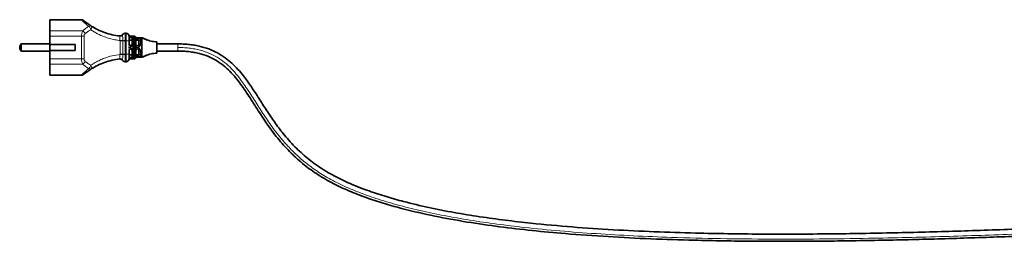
# Model space of a CAD drawing. Header units: millimetres. Extents: x 534 to 2723, y 468 to 4120.
# Tile 5 of 7: x 1292 to 1949, y 2438 to 2586. Entities that reach past the tile are written whole.
import ezdxf

# ---------------------------------------------------------------- set-up
doc = ezdxf.new("R2010")
doc.units = ezdxf.units.MM
doc.header["$LTSCALE"] = 15

msp = doc.modelspace()

# ---------------------------------------------------------------- linework, layer by layer
at = {"color": 7, "linetype": 'Continuous', "lineweight": 35}
for p, q in [((1329.37, 2586.26), (1312.62, 2586.26)), ((1333.42, 2586.37), (1329.37, 2586.37)), ((1329.37, 2586.37), (1329.37, 2586.26)), ((1312.37, 2569.62), (1312.37, 2575.37)), ((1363.37, 2577.37), (1362.73, 2577.37)), ((1368.37, 2575.37), (1366.2, 2575.37)), ((1368.37, 2575.37), (1368.87, 2575.37)), ((1312.37, 2570.27), (1293.37, 2570.27)), ((1293.37, 2570.27), (1293.37, 2565.47)), ((1312.37, 2566.12), (1312.37, 2569.62)), ((1329.37, 2569.87), (1312.62, 2569.87)), ((1329.37, 2565.87), (1329.37, 2569.87)), ((1365.37, 2569.6), (1365.37, 2572.36)), ((1367.37, 2569.87), (1367.37, 2572.36)), ((1369.87, 2571.6), (1369.87, 2572.36)), ((1369.87, 2568.14), (1369.87, 2571.6)), ((1371.86, 2573.46), (1371.87, 2573.41)), ((1371.87, 2573.38), (1371.87, 2573.37)), ((1371.87, 2570.26), (1371.87, 2572.36)), ((1372.87, 2574.37), (1373.87, 2574.37)), ((1373.87, 2572.36), (1373.87, 2563.37)), ((1397.87, 2570.27), (1383.87, 2570.27)), ((1293.37, 2565.47), (1312.37, 2565.47)), ((1312.37, 2560.37), (1312.37, 2566.12)), ((1312.62, 2565.87), (1329.37, 2565.87)), ((1365.37, 2563.37), (1365.37, 2566.13)), ((1367.37, 2563.37), (1367.37, 2565.87)), ((1369.87, 2567.6), (1369.87, 2568.13)), ((1369.87, 2564.14), (1369.87, 2567.6)), ((1369.87, 2563.37), (1369.87, 2564.13)), ((1371.87, 2563.37), (1371.87, 2565.47)), ((1383.87, 2565.47), (1397.87, 2565.47)), ((1362.73, 2558.37), (1363.37, 2558.37)), ((1365.39, 2559.96), (1365.42, 2559.99)), ((1366.2, 2560.37), (1368.37, 2560.37)), ((1368.87, 2560.37), (1368.37, 2560.37)), ((1373.87, 2561.37), (1372.87, 2561.37)), ((1312.62, 2549.48), (1329.37, 2549.48)), ((1329.37, 2549.48), (1329.37, 2549.37)), ((1329.37, 2549.37), (1333.42, 2549.37))]:
    msp.add_line(p, q, dxfattribs=at)
at = {"color": 7, "linetype": 'Continuous', "lineweight": 18}
for p, q in [((1312.62, 2578.97), (1312.62, 2586.26)), ((1312.37, 2575.37), (1312.62, 2575.37)), ((1312.62, 2575.37), (1312.62, 2578.97)), ((1312.62, 2578.97), (1334.46, 2578.97)), ((1312.62, 2569.87), (1312.62, 2575.37)), ((1312.62, 2575.37), (1333.57, 2575.37)), ((1333.57, 2575.37), (1333.57, 2560.37)), ((1333.57, 2575.37), (1335.28, 2575.37)), ((1335.28, 2560.37), (1335.28, 2575.37)), ((1366.37, 2574.87), (1366.37, 2574.37)), ((1312.62, 2565.87), (1312.62, 2569.87)), ((1359.3, 2572.36), (1359.3, 2563.37)), ((1359.3, 2572.36), (1361.09, 2572.36)), ((1362.82, 2572.36), (1361.09, 2572.36)), ((1361.09, 2572.36), (1361.09, 2563.37)), ((1362.82, 2563.37), (1362.82, 2572.36)), ((1362.82, 2572.36), (1363.37, 2572.36)), ((1363.37, 2572.36), (1363.37, 2563.37)), ((1365.37, 2572.36), (1363.37, 2572.36)), ((1366.37, 2574.37), (1365.37, 2574.37)), ((1367.37, 2574.37), (1366.37, 2574.37)), ((1366.37, 2568.87), (1366.37, 2568.73)), ((1367.37, 2572.36), (1368.37, 2572.36)), ((1368.37, 2567.87), (1368.37, 2572.36)), ((1368.87, 2572.36), (1368.37, 2572.36)), ((1368.87, 2563.37), (1368.87, 2572.36)), ((1368.87, 2572.36), (1369.87, 2572.36)), ((1372.87, 2572.36), (1371.87, 2572.36)), ((1371.87, 2570.26), (1372.87, 2570.26)), ((1372.87, 2570.26), (1372.87, 2572.36)), ((1372.87, 2572.36), (1373.87, 2572.36)), ((1397.87, 2567.87), (1397.87, 2570.27)), ((1312.62, 2560.37), (1312.62, 2565.87)), ((1361.09, 2563.37), (1359.3, 2563.37)), ((1361.09, 2563.37), (1362.82, 2563.37)), ((1362.82, 2563.37), (1363.37, 2563.37)), ((1363.37, 2563.37), (1365.37, 2563.37)), ((1366.2, 2567.87), (1365.25, 2567.87)), ((1366.37, 2567), (1366.37, 2566.87)), ((1367.37, 2563.37), (1368.37, 2563.37)), ((1368.37, 2563.37), (1368.37, 2567.87)), ((1368.37, 2563.37), (1368.87, 2563.37)), ((1368.87, 2563.37), (1369.87, 2563.37)), ((1371.84, 2562.37), (1369.89, 2562.37)), ((1371.87, 2565.47), (1372.87, 2565.47)), ((1371.87, 2563.37), (1372.87, 2563.37)), ((1372.87, 2563.37), (1372.87, 2565.47)), ((1373.87, 2563.37), (1372.87, 2563.37)), ((1397.87, 2565.47), (1397.87, 2567.87)), ((1312.37, 2560.37), (1312.62, 2560.37)), ((1333.57, 2560.37), (1312.62, 2560.37)), ((1312.62, 2556.77), (1312.62, 2560.37)), ((1312.62, 2556.77), (1334.46, 2556.77)), ((1312.62, 2549.48), (1312.62, 2556.77)), ((1333.57, 2560.37), (1335.28, 2560.37)), ((1366.37, 2561.37), (1365.37, 2561.37)), ((1366.37, 2561.37), (1367.37, 2561.37)), ((1366.37, 2561.37), (1366.37, 2560.87))]:
    msp.add_line(p, q, dxfattribs=at)
at = {"color": 7, "linetype": 'Continuous', "lineweight": 18, "flags": 128}
for points in [[(1312.37, 2578.82), (1312.37, 2578.85), (1312.39, 2578.87), (1312.41, 2578.9), (1312.44, 2578.92), (1312.48, 2578.94), (1312.52, 2578.96), (1312.57, 2578.96), (1312.62, 2578.97)], [(1366.37, 2574.87), (1366.17, 2574.88), (1365.99, 2574.9), (1365.81, 2574.95), (1365.66, 2575.01), (1365.54, 2575.09), (1365.44, 2575.18), (1365.39, 2575.27), (1365.37, 2575.37)], [(1359.3, 2572.36), (1359.3, 2572.46), (1359.3, 2572.53)], [(1361.09, 2572.53), (1360.94, 2572.53), (1360.76, 2572.53), (1360.56, 2572.53), (1360.33, 2572.53), (1360.09, 2572.53), (1359.83, 2572.53), (1359.57, 2572.53), (1359.3, 2572.53)], [(1367.37, 2569.87), (1367.29, 2569.74), (1367.08, 2569.63), (1366.75, 2569.56), (1366.37, 2569.53), (1365.99, 2569.56), (1365.66, 2569.63), (1365.44, 2569.74), (1365.37, 2569.87)], [(1359.3, 2563.2), (1359.3, 2563.3), (1359.3, 2563.37)], [(1361.09, 2563.2), (1360.94, 2563.2), (1360.76, 2563.2), (1360.56, 2563.2), (1360.33, 2563.2), (1360.09, 2563.2), (1359.83, 2563.2), (1359.57, 2563.2), (1359.3, 2563.2)], [(1312.37, 2556.92), (1312.37, 2556.89), (1312.39, 2556.86), (1312.41, 2556.83), (1312.44, 2556.81), (1312.48, 2556.79), (1312.52, 2556.78), (1312.57, 2556.77), (1312.62, 2556.77)], [(1365.37, 2560.37), (1365.39, 2560.46), (1365.44, 2560.56), (1365.54, 2560.64), (1365.66, 2560.72), (1365.81, 2560.78), (1365.99, 2560.83), (1366.17, 2560.86), (1366.37, 2560.87)]]:
    msp.add_lwpolyline(points, dxfattribs=at)
at = {"color": 7, "linetype": 'Continuous', "lineweight": 35, "flags": 128}
for points in [[(1359.16, 2575.56), (1359.16, 2575.56), (1359.16, 2575.56)], [(1359.16, 2560.18), (1359.16, 2560.18), (1359.16, 2560.18)]]:
    msp.add_lwpolyline(points, dxfattribs=at)
at = {"color": 7, "linetype": 'Continuous', "lineweight": 18}
for centre, radius, start, end in [((1330.6, 2573.77), 6.47, 31.62654, 53.3644), ((1362.73, 2575.37), 2, 112.94976, 147.01612), ((1363.32, 2552.68), 19.98, 91.44869, 96.40489), ((1366.31, 2569.67), 0.94, 184.40195, 273.81126), ((1363.32, 2583.17), 20.09, 263.63101, 268.55957), ((1366.31, 2566.06), 0.94, 86.18874, 175.59805), ((1330.6, 2561.96), 6.47, 306.6356, 328.37346), ((1362.73, 2560.37), 2, 212.98488, 270.0079)]:
    msp.add_arc(centre, radius, start, end, dxfattribs=at)
at = {"color": 7, "linetype": 'Continuous', "lineweight": 35}
for centre, radius, start, end in [((1359.38, 2577.54), 2, 263.69224, 327.01704), ((1359.38, 2577.54), 2, 263.69221, 327.02151), ((1362.73, 2575.37), 2, 90, 147.0215), ((1362.73, 2575.37), 2, 89.99346, 112.94999), ((1363.37, 2575.37), 2, 0, 90), ((1366.2, 2576.37), 1, 199.47122, 270), ((1368.37, 2574.37), 1, 90, 180), ((1368.87, 2574.37), 1, 0, 90), ((1295.75, 2567.87), 3.38, 134.76027, 225.23973), ((1366.37, 2569.87), 1, 180, 270), ((1366.37, 2569.87), 1, 270, 360), ((1370.87, 2569.87), 1, 192.63563, 347.36437), ((1372.87, 2573.37), 1, 90, 180), ((1366.37, 2565.87), 1, 90, 180), ((1366.37, 2565.87), 1, 0, 90), ((1370.87, 2565.87), 1, 12.63563, 167.36437), ((1372.87, 2562.37), 1, 180, 270), ((1359.38, 2558.19), 2, 32.98299, 96.30776), ((1359.38, 2558.19), 2, 32.97849, 96.30779), ((1362.73, 2560.37), 2, 212.9785, 270), ((1363.37, 2560.37), 2, 270, 0), ((1366.2, 2559.37), 1, 90, 160.52878), ((1368.37, 2561.37), 1, 180, 270), ((1368.87, 2561.37), 1, 270, 0)]:
    msp.add_arc(centre, radius, start, end, dxfattribs=at)
for points, knots in [([(1312.62, 2586.26), (1312.59, 2586.25), (1312.54, 2586.25), (1312.48, 2586.22), (1312.43, 2586.18), (1312.4, 2586.13), (1312.37, 2586.06), (1312.37, 2586.03), (1312.37, 2586.01)], [0, 0, 0, 0, 0.242699, 0.369494, 0.499601, 0.712663, 0.847151, 1, 1, 1, 1]), ([(1312.37, 2578.82), (1312.37, 2579.87), (1312.37, 2581.99), (1312.37, 2584.11), (1312.37, 2585.48), (1312.37, 2585.83), (1312.37, 2586.01)], [0, 0, 0, 0, 0.277647, 0.560484, 0.782274, 1, 1, 1, 1]), ([(1335.34, 2585.67), (1335.05, 2585.87), (1334.47, 2586.27), (1333.77, 2586.34), (1333.42, 2586.37)], [0, 0, 0, 0, 0.499999, 1, 1, 1, 1]), ([(1340.09, 2582.23), (1339.42, 2582.66), (1338.08, 2583.54), (1336.58, 2584.67), (1335.54, 2585.5), (1335.41, 2585.62), (1335.34, 2585.67)], [0, 0, 0, 0, 0.245145, 0.494094, 0.746351, 1, 1, 1, 1]), ([(1359.16, 2575.56), (1357.41, 2575.81), (1353.92, 2576.32), (1348.94, 2577.82), (1344.26, 2579.76), (1341.48, 2581.41), (1340.09, 2582.23)], [0, 0, 0, 0, 0.249031, 0.499921, 0.749969, 1, 1, 1, 1]), ([(1312.37, 2575.37), (1312.37, 2576.06), (1312.37, 2577.31), (1312.37, 2578.36), (1312.37, 2578.82)], [0, 0, 0, 0, 0.559807, 1, 1, 1, 1]), ([(1361.05, 2576.46), (1361.05, 2576.46), (1361.05, 2576.46), (1361.05, 2576.46), (1361.05, 2576.46)], [0, 0, 0, 0, 0.5599971, 1, 1, 1, 1]), ([(1365.37, 2572.36), (1365.37, 2572.8), (1365.37, 2573.68), (1365.37, 2574.67), (1365.37, 2575.26), (1365.37, 2575.33), (1365.37, 2575.37)], [0, 0, 0, 0, 0.280018, 0.55945, 0.779634, 1, 1, 1, 1]), ([(1312.37, 2569.62), (1312.37, 2569.65), (1312.38, 2569.7), (1312.42, 2569.77), (1312.47, 2569.82), (1312.51, 2569.85), (1312.57, 2569.86), (1312.6, 2569.87), (1312.62, 2569.87)], [0, 0, 0, 0, 0.249762, 0.4991333, 0.6413965, 0.7705457, 0.8890283, 1, 1, 1, 1]), ([(1365.37, 2573.52), (1365.38, 2573.44), (1365.41, 2573.27), (1365.57, 2573.06), (1365.77, 2572.92), (1365.95, 2572.84), (1366.15, 2572.78), (1366.3, 2572.77), (1366.37, 2572.77)], [0, 0, 0, 0, 0.249421, 0.49766, 0.630311, 0.748382, 0.877493, 1, 1, 1, 1]), ([(1366.37, 2572.77), (1366.44, 2572.77), (1366.59, 2572.78), (1366.79, 2572.84), (1366.97, 2572.92), (1367.16, 2573.06), (1367.29, 2573.22), (1367.35, 2573.38), (1367.37, 2573.46), (1367.37, 2573.51), (1367.37, 2573.52), (1367.37, 2573.52)], [0, 0, 0, 0, 0.121786, 0.250095, 0.36784, 0.500112, 0.749638, 0.874951, 0.961119, 0.986474, 1, 1, 1, 1]), ([(1367.37, 2572.36), (1367.37, 2572.65), (1367.37, 2573.24), (1367.37, 2573.9), (1367.37, 2574.3), (1367.37, 2574.34), (1367.37, 2574.37)], [0, 0, 0, 0, 0.279911, 0.559574, 0.779579, 1, 1, 1, 1]), ([(1369.87, 2572.36), (1369.87, 2572.65), (1369.87, 2573.24), (1369.87, 2573.9), (1369.87, 2574.3), (1369.87, 2574.34), (1369.87, 2574.37)], [0, 0, 0, 0, 0.2799987, 0.5593442, 0.7795744, 1, 1, 1, 1]), ([(1370.87, 2574.37), (1370.67, 2574.37), (1370.32, 2574.37), (1370.01, 2574.37), (1369.87, 2574.37)], [0, 0, 0, 0, 0.559671, 1, 1, 1, 1]), ([(1369.87, 2569.98), (1369.87, 2570.24), (1369.87, 2570.64), (1369.87, 2571.24), (1369.87, 2571.51), (1369.87, 2571.6)], [0, 0, 0, 0, 0.566241, 0.8589558, 1, 1, 1, 1]), ([(1369.89, 2573.37), (1369.92, 2573.29), (1369.99, 2573.15), (1370.2, 2572.96), (1370.45, 2572.83), (1370.68, 2572.77), (1370.81, 2572.77), (1370.87, 2572.77)], [0, 0, 0, 0, 0.250486, 0.499953, 0.749376, 0.877094, 1, 1, 1, 1]), ([(1372.86, 2574.37), (1372.82, 2574.37), (1372.76, 2574.37), (1372.48, 2574.37), (1372.05, 2574.37), (1371.5, 2574.37), (1371.07, 2574.37), (1370.87, 2574.37)], [0, 0, 0, 0, 0.180246, 0.370707, 0.565853, 0.788979, 1, 1, 1, 1]), ([(1370.87, 2572.77), (1370.96, 2572.77), (1371.15, 2572.79), (1371.43, 2572.89), (1371.66, 2573.05), (1371.79, 2573.23), (1371.83, 2573.33), (1371.84, 2573.37)], [0, 0, 0, 0, 0.189122, 0.377532, 0.62789, 0.882052, 1, 1, 1, 1]), ([(1371.84, 2573.37), (1371.85, 2573.38), (1371.85, 2573.4), (1371.86, 2573.43), (1371.86, 2573.45), (1371.86, 2573.46), (1371.86, 2573.46)], [0, 0, 0, 0, 0.526326, 0.790128, 0.899666, 1, 1, 1, 1]), ([(1371.86, 2569.73), (1371.86, 2569.73), (1371.86, 2569.72), (1371.86, 2569.72), (1371.85, 2569.69), (1371.85, 2569.67), (1371.84, 2569.65)], [0, 0, 0, 0, 0.101853, 0.212947, 0.48054, 1, 1, 1, 1]), ([(1371.87, 2570.26), (1371.87, 2570.17), (1371.87, 2569.99), (1371.86, 2569.81), (1371.86, 2569.73)], [0, 0, 0, 0, 0.554818, 1, 1, 1, 1]), ([(1372.86, 2569.65), (1372.75, 2569.66), (1372.57, 2569.67), (1372.35, 2569.69), (1372.18, 2569.7), (1372.04, 2569.71), (1371.92, 2569.72), (1371.88, 2569.72), (1371.86, 2569.73)], [0, 0, 0, 0, 0.22101, 0.353422, 0.500163, 0.644871, 0.776538, 1, 1, 1, 1]), ([(1371.87, 2573.37), (1371.87, 2573.35), (1371.87, 2573.31), (1371.87, 2573.04), (1371.87, 2572.71), (1371.87, 2572.48), (1371.87, 2572.36)], [0, 0, 0, 0, 0.279788, 0.559292, 0.7794, 1, 1, 1, 1]), ([(1377.49, 2572.87), (1376.85, 2573.12), (1375.43, 2573.68), (1374.38, 2574.14), (1373.81, 2574.4)], [0, 0, 0, 0, 0.4502448, 1, 1, 1, 1]), ([(1375.14, 2573.82), (1374.91, 2573.91), (1374.43, 2574.09), (1374.02, 2574.29), (1373.81, 2574.4)], [0, 0, 0, 0, 0.4762862, 1, 1, 1, 1]), ([(1373.87, 2574.37), (1373.87, 2574.34), (1373.87, 2574.3), (1373.87, 2574.04), (1373.87, 2573.79), (1373.87, 2573.47), (1373.87, 2573.01), (1373.87, 2572.62), (1373.87, 2572.36)], [0, 0, 0, 0, 0.243707, 0.371108, 0.499992, 0.628921, 0.756366, 1, 1, 1, 1]), ([(1383.87, 2571.62), (1382.57, 2571.73), (1379.96, 2571.96), (1377.51, 2572.9), (1376.28, 2573.37)], [0, 0, 0, 0, 0.495611, 1, 1, 1, 1]), ([(1383.87, 2567.87), (1383.87, 2568.28), (1383.87, 2569.09), (1383.87, 2570.14), (1383.87, 2570.97), (1383.87, 2571.52), (1383.87, 2571.58), (1383.87, 2571.6)], [0, 0, 0, 0, 0.208064, 0.412121, 0.600727, 0.805498, 1, 1, 1, 1]), ([(1963.42, 2446.73), (1961.13, 2446.64), (1951.92, 2446.28), (1935.75, 2445.71), (1914.9, 2445.03), (1894.05, 2444.43), (1865.68, 2443.74), (1829.82, 2443.16), (1786.5, 2443.05), (1748.46, 2443.59), (1715.76, 2444.64), (1688.31, 2445.96), (1660.88, 2447.81), (1636.87, 2450), (1616.35, 2452.36), (1599.27, 2454.71), (1582.23, 2457.49), (1565.25, 2460.81), (1550.11, 2464.39), (1536.85, 2468.11), (1525.42, 2471.85), (1514.26, 2476.16), (1503.55, 2481.14), (1493.52, 2486.92), (1484.25, 2493.69), (1475.72, 2501.49), (1468.45, 2509.74), (1462.26, 2518.03), (1456.96, 2525.95), (1451.96, 2533.86), (1446.99, 2541.58), (1442.38, 2548.06), (1438.01, 2553.29), (1433.95, 2557.42), (1429.39, 2561.17), (1424.23, 2564.43), (1418.4, 2567.08), (1413.07, 2568.64), (1408.55, 2569.5), (1405.04, 2569.95), (1401.47, 2570.22), (1399.07, 2570.25), (1397.87, 2570.27)], [0, 0, 0, 0, 0.011189, 0.045127, 0.079357, 0.113636, 0.14774, 0.219108, 0.290636, 0.361976, 0.407555, 0.452902, 0.498352, 0.544019, 0.572581, 0.600935, 0.629548, 0.658254, 0.686705, 0.706553, 0.726332, 0.746082, 0.765516, 0.784377, 0.802832, 0.821573, 0.840742, 0.856454, 0.872094, 0.887386, 0.902336, 0.917151, 0.926486, 0.935938, 0.945578, 0.955467, 0.965802, 0.976836, 0.982539, 0.988297, 0.994117, 1, 1, 1, 1]), ([(1312.37, 2566.12), (1312.37, 2566.09), (1312.38, 2566.03), (1312.42, 2565.96), (1312.47, 2565.92), (1312.51, 2565.89), (1312.57, 2565.87), (1312.6, 2565.87), (1312.62, 2565.87)], [0, 0, 0, 0, 0.24966, 0.499272, 0.641251, 0.770304, 0.888837, 1, 1, 1, 1]), ([(1365.37, 2560.37), (1365.37, 2560.42), (1365.37, 2560.54), (1365.37, 2561.34), (1365.37, 2562.33), (1365.37, 2563.03), (1365.37, 2563.37)], [0, 0, 0, 0, 0.280003, 0.559435, 0.77963, 1, 1, 1, 1]), ([(1366.37, 2562.97), (1366.3, 2562.96), (1366.15, 2562.96), (1365.95, 2562.9), (1365.77, 2562.81), (1365.57, 2562.68), (1365.44, 2562.51), (1365.38, 2562.35), (1365.37, 2562.27), (1365.37, 2562.23), (1365.37, 2562.21), (1365.37, 2562.21)], [0, 0, 0, 0, 0.121786, 0.250095, 0.36784, 0.500112, 0.749638, 0.874951, 0.961119, 0.986474, 1, 1, 1, 1]), ([(1367.37, 2562.21), (1367.36, 2562.3), (1367.33, 2562.47), (1367.16, 2562.67), (1366.97, 2562.81), (1366.79, 2562.9), (1366.59, 2562.96), (1366.44, 2562.96), (1366.37, 2562.97)], [0, 0, 0, 0, 0.249421, 0.49766, 0.630311, 0.748382, 0.877493, 1, 1, 1, 1]), ([(1367.37, 2561.37), (1367.37, 2561.4), (1367.37, 2561.48), (1367.37, 2562.02), (1367.37, 2562.68), (1367.37, 2563.14), (1367.37, 2563.37)], [0, 0, 0, 0, 0.27986, 0.559405, 0.779537, 1, 1, 1, 1]), ([(1369.87, 2561.37), (1369.87, 2561.4), (1369.87, 2561.48), (1369.87, 2562.02), (1369.87, 2562.68), (1369.87, 2563.14), (1369.87, 2563.37)], [0, 0, 0, 0, 0.279945, 0.559337, 0.779502, 1, 1, 1, 1]), ([(1369.89, 2562.37), (1369.92, 2562.44), (1369.99, 2562.58), (1370.2, 2562.78), (1370.45, 2562.9), (1370.68, 2562.96), (1370.81, 2562.97), (1370.87, 2562.97)], [0, 0, 0, 0, 0.2504845, 0.4999497, 0.7493753, 0.8775107, 1, 1, 1, 1]), ([(1370.87, 2562.97), (1370.96, 2562.96), (1371.15, 2562.95), (1371.43, 2562.84), (1371.66, 2562.68), (1371.79, 2562.51), (1371.83, 2562.4), (1371.84, 2562.37)], [0, 0, 0, 0, 0.189122, 0.377532, 0.62789, 0.882052, 1, 1, 1, 1]), ([(1371.84, 2566.09), (1371.85, 2566.07), (1371.85, 2566.05), (1371.86, 2566.02), (1371.86, 2566.01), (1371.86, 2566.01), (1371.86, 2566.01)], [0, 0, 0, 0, 0.3822096, 0.7676028, 0.9265194, 1, 1, 1, 1]), ([(1371.86, 2562.27), (1371.86, 2562.27), (1371.86, 2562.28), (1371.86, 2562.3), (1371.85, 2562.33), (1371.85, 2562.35), (1371.84, 2562.37)], [0, 0, 0, 0, 0.101853, 0.212947, 0.48054, 1, 1, 1, 1]), ([(1371.86, 2566.01), (1371.89, 2566.01), (1371.94, 2566.01), (1372.15, 2566.03), (1372.37, 2566.05), (1372.6, 2566.07), (1372.76, 2566.08), (1372.86, 2566.09)], [0, 0, 0, 0, 0.247954, 0.499086, 0.667284, 0.806964, 1, 1, 1, 1]), ([(1371.86, 2566.01), (1371.86, 2565.91), (1371.87, 2565.73), (1371.87, 2565.55), (1371.87, 2565.47)], [0, 0, 0, 0, 0.565204, 1, 1, 1, 1]), ([(1371.87, 2562.31), (1371.87, 2562.31), (1371.87, 2562.3), (1371.86, 2562.28), (1371.86, 2562.27)], [0, 0, 0, 0, 0.038654, 1, 1, 1, 1]), ([(1372.86, 2561.37), (1372.75, 2561.38), (1372.58, 2561.39), (1372.35, 2561.5), (1372.17, 2561.62), (1372.04, 2561.78), (1371.92, 2562), (1371.88, 2562.16), (1371.86, 2562.27)], [0, 0, 0, 0, 0.217464, 0.350786, 0.500233, 0.667394, 0.772132, 1, 1, 1, 1]), ([(1371.87, 2563.37), (1371.87, 2563.23), (1371.87, 2562.93), (1371.87, 2562.6), (1371.87, 2562.4), (1371.87, 2562.38), (1371.87, 2562.37)], [0, 0, 0, 0, 0.279912, 0.559367, 0.779437, 1, 1, 1, 1]), ([(1373.81, 2561.34), (1374.38, 2561.59), (1375.43, 2562.06), (1376.85, 2562.61), (1377.49, 2562.86)], [0, 0, 0, 0, 0.549755, 1, 1, 1, 1]), ([(1373.87, 2563.37), (1373.87, 2563.15), (1373.87, 2562.69), (1373.87, 2562.09), (1373.87, 2561.64), (1373.87, 2561.4), (1373.87, 2561.38), (1373.87, 2561.37)], [0, 0, 0, 0, 0.2164836, 0.4335573, 0.6475008, 0.8622045, 1, 1, 1, 1]), ([(1373.87, 2561.36), (1374.06, 2561.46), (1374.45, 2561.65), (1374.91, 2561.83), (1375.14, 2561.91)], [0, 0, 0, 0, 0.50021, 1, 1, 1, 1]), ([(1376.28, 2562.36), (1377.51, 2562.83), (1379.96, 2563.78), (1382.57, 2564), (1383.87, 2564.12)], [0, 0, 0, 0, 0.504389, 1, 1, 1, 1]), ([(1383.87, 2565.73), (1383.87, 2566.06), (1383.87, 2566.72), (1383.87, 2567.48), (1383.87, 2567.87)], [0, 0, 0, 0, 0.496306, 1, 1, 1, 1]), ([(1383.87, 2564.12), (1383.87, 2564.13), (1383.87, 2564.14), (1383.87, 2564.25), (1383.87, 2564.42), (1383.87, 2564.75), (1383.87, 2565.24), (1383.87, 2565.65), (1383.87, 2565.73)], [0, 0, 0, 0, 0.141929, 0.313503, 0.399073, 0.570647, 0.917526, 1, 1, 1, 1]), ([(1397.87, 2565.47), (1399.1, 2565.45), (1401.54, 2565.42), (1405.15, 2565.12), (1408.66, 2564.62), (1413.09, 2563.69), (1418.19, 2562.02), (1423.66, 2559.24), (1428.42, 2555.87), (1432.62, 2552.03), (1436.38, 2547.84), (1440.96, 2541.93), (1446.17, 2534.06), (1452.33, 2524.24), (1458.92, 2514.35), (1466.23, 2504.84), (1474.32, 2496.14), (1483.12, 2488.46), (1492.65, 2481.79), (1502.89, 2476.1), (1513.72, 2471.18), (1524.93, 2466.93), (1536.36, 2463.25), (1551.11, 2459.14), (1569.3, 2455), (1590.85, 2451.11), (1612.53, 2447.97), (1634.29, 2445.44), (1658.42, 2443.2), (1684.83, 2441.34), (1713.54, 2439.91), (1745.76, 2438.86), (1781.55, 2438.3), (1820.89, 2438.3), (1860.31, 2438.82), (1899.87, 2439.74), (1932.87, 2440.8), (1954.28, 2441.57), (1962.41, 2441.88), (1963.96, 2441.94)], [0, 0, 0, 0, 0.006011, 0.011899, 0.017668, 0.023329, 0.033982, 0.043828, 0.053282, 0.062576, 0.071763, 0.080911, 0.099238, 0.118193, 0.137741, 0.157374, 0.176663, 0.195599, 0.214305, 0.233446, 0.252988, 0.272729, 0.292449, 0.312246, 0.348347, 0.384688, 0.420716, 0.456925, 0.493342, 0.54088, 0.588239, 0.635864, 0.700596, 0.765412, 0.830306, 0.895067, 0.960174, 0.992412, 1, 1, 1, 1]), ([(1312.37, 2556.92), (1312.37, 2557.51), (1312.37, 2558.58), (1312.37, 2559.82), (1312.37, 2560.37)], [0, 0, 0, 0, 0.5598071, 1, 1, 1, 1]), ([(1312.37, 2549.73), (1312.37, 2549.97), (1312.37, 2550.45), (1312.37, 2552.23), (1312.37, 2554.4), (1312.37, 2556.08), (1312.37, 2556.92)], [0, 0, 0, 0, 0.2776473, 0.5604844, 0.7822737, 1, 1, 1, 1]), ([(1340.09, 2553.51), (1341.48, 2554.33), (1344.26, 2555.97), (1348.94, 2557.91), (1353.91, 2559.42), (1357.41, 2559.92), (1359.16, 2560.18)], [0, 0, 0, 0, 0.2498643, 0.4998751, 0.7508451, 1, 1, 1, 1]), ([(1365.42, 2559.99), (1365.47, 2560.04), (1365.56, 2560.15), (1365.7, 2560.25), (1365.8, 2560.28), (1365.82, 2560.29)], [0, 0, 0, 0, 0.387828, 0.86284, 1, 1, 1, 1]), ([(1369.87, 2561.37), (1370.05, 2561.37), (1370.36, 2561.37), (1370.71, 2561.37), (1370.87, 2561.37)], [0, 0, 0, 0, 0.559671, 1, 1, 1, 1]), ([(1370.87, 2561.37), (1371, 2561.37), (1371.27, 2561.37), (1371.66, 2561.37), (1372.02, 2561.37), (1372.35, 2561.37), (1372.6, 2561.37), (1372.79, 2561.37), (1372.83, 2561.37), (1372.86, 2561.37)], [0, 0, 0, 0, 0.1351877, 0.2724104, 0.4172135, 0.5600512, 0.7137709, 0.8583576, 1, 1, 1, 1]), ([(1312.37, 2549.73), (1312.37, 2549.71), (1312.37, 2549.67), (1312.4, 2549.61), (1312.43, 2549.55), (1312.48, 2549.52), (1312.54, 2549.48), (1312.59, 2549.48), (1312.62, 2549.48)], [0, 0, 0, 0, 0.152687, 0.287044, 0.499947, 0.630165, 0.757073, 1, 1, 1, 1]), ([(1333.42, 2549.37), (1333.77, 2549.4), (1334.47, 2549.46), (1335.05, 2549.86), (1335.34, 2550.06)], [0, 0, 0, 0, 0.500001, 1, 1, 1, 1]), ([(1335.34, 2550.06), (1335.41, 2550.12), (1335.54, 2550.23), (1336.58, 2551.06), (1338.08, 2552.19), (1339.42, 2553.07), (1340.09, 2553.51)], [0, 0, 0, 0, 0.254177, 0.506415, 0.754744, 1, 1, 1, 1])]:
    msp.add_open_spline(points, degree=3, knots=knots, dxfattribs=at)
at = {"color": 7, "linetype": 'Continuous', "lineweight": 18}
for points, knots in [([(1338.49, 2581.98), (1337.75, 2582.55), (1336.28, 2583.7), (1334.67, 2585.16), (1333.71, 2586.08), (1333.31, 2586.48), (1333.42, 2586.37), (1333.42, 2586.37)], [0, 0, 0, 0, 0.2497896, 0.5000695, 0.7501347, 0.9992792, 1, 1, 1, 1]), ([(1334.46, 2578.97), (1335.07, 2579.54), (1336.29, 2580.71), (1337.75, 2581.55), (1338.49, 2581.98)], [0, 0, 0, 0, 0.49189, 1, 1, 1, 1]), ([(1338.49, 2581.98), (1338.83, 2582.16), (1339.45, 2582.48), (1339.89, 2582.3), (1340.09, 2582.23)], [0, 0, 0, 0, 0.56, 1, 1, 1, 1]), ([(1339.89, 2579.69), (1339.79, 2579.94), (1339.59, 2580.44), (1339.12, 2581.28), (1338.73, 2581.71), (1338.49, 2581.98)], [0, 0, 0, 0, 0.277084, 0.562247, 1, 1, 1, 1]), ([(1339.89, 2579.69), (1340.01, 2579.97), (1340.27, 2580.55), (1340.42, 2581.32), (1340.38, 2581.93), (1340.18, 2582.13), (1340.09, 2582.23)], [0, 0, 0, 0, 0.24746, 0.5, 0.750912, 1, 1, 1, 1]), ([(1333.57, 2575.37), (1333.62, 2576.02), (1333.7, 2577.36), (1334.2, 2578.42), (1334.46, 2578.97)], [0, 0, 0, 0, 0.48483, 1, 1, 1, 1]), ([(1335.28, 2575.37), (1335.3, 2575.57), (1335.33, 2575.97), (1335.61, 2576.61), (1335.92, 2576.96), (1336.11, 2577.17)], [0, 0, 0, 0, 0.283414, 0.565135, 1, 1, 1, 1]), ([(1336.11, 2577.17), (1336.67, 2577.64), (1337.83, 2578.63), (1339.18, 2579.33), (1339.89, 2579.69)], [0, 0, 0, 0, 0.48296, 1, 1, 1, 1]), ([(1339.89, 2579.69), (1341.33, 2578.78), (1344.16, 2577.01), (1348.42, 2575.14), (1352.3, 2573.86), (1355.77, 2573.01), (1358.13, 2572.69), (1359.3, 2572.53)], [0, 0, 0, 0, 0.25625, 0.500488, 0.670233, 0.836384, 1, 1, 1, 1]), ([(1359.3, 2572.53), (1359.27, 2572.93), (1359.21, 2573.72), (1359.15, 2574.72), (1359.13, 2575.42), (1359.15, 2575.51), (1359.16, 2575.56)], [0, 0, 0, 0, 0.251277, 0.501361, 0.750596, 1, 1, 1, 1]), ([(1361.05, 2576.46), (1361.05, 2576.39), (1361.05, 2576.27), (1361.06, 2575.35), (1361.07, 2574.06), (1361.09, 2573.04), (1361.09, 2572.53)], [0, 0, 0, 0, 0.25302, 0.504996, 0.754074, 1, 1, 1, 1]), ([(1362.82, 2572.65), (1362.8, 2573.27), (1362.78, 2574.51), (1362.75, 2576.05), (1362.73, 2577.14), (1362.73, 2577.29), (1362.73, 2577.37)], [0, 0, 0, 0, 0.249589, 0.49967, 0.749858, 1, 1, 1, 1]), ([(1362.73, 2577.37), (1362.73, 2577.37), (1362.73, 2577.37), (1362.73, 2577.37), (1362.73, 2577.37)], [0, 0, 0, 0, 0.559596, 1, 1, 1, 1]), ([(1363.37, 2577.37), (1363.37, 2577.29), (1363.37, 2577.14), (1363.37, 2575.98), (1363.37, 2574.33), (1363.37, 2573.02), (1363.37, 2572.36)], [0, 0, 0, 0, 0.250163, 0.5001, 0.750092, 1, 1, 1, 1]), ([(1366.2, 2575.37), (1366.2, 2575.36), (1366.21, 2575.35), (1366.27, 2575.25), (1366.35, 2575.09), (1366.36, 2574.94), (1366.37, 2574.87)], [0, 0, 0, 0, 0.219444, 0.500214, 0.749915, 1, 1, 1, 1]), ([(1366.37, 2574.37), (1366.37, 2574.4), (1366.37, 2574.46), (1366.41, 2574.59), (1366.51, 2574.76), (1366.7, 2574.93), (1367.07, 2575.15), (1367.64, 2575.33), (1368.12, 2575.35), (1368.37, 2575.37)], [0, 0, 0, 0, 0.035653, 0.072744, 0.155132, 0.258044, 0.385433, 0.685874, 1, 1, 1, 1]), ([(1368.37, 2572.36), (1368.37, 2572.75), (1368.37, 2573.54), (1368.37, 2574.53), (1368.37, 2575.23), (1368.37, 2575.32), (1368.37, 2575.37)], [0, 0, 0, 0, 0.249451, 0.499687, 0.749515, 1, 1, 1, 1]), ([(1368.87, 2575.37), (1368.87, 2575.32), (1368.87, 2575.23), (1368.87, 2574.53), (1368.87, 2573.54), (1368.87, 2572.75), (1368.87, 2572.36)], [0, 0, 0, 0, 0.250233, 0.50019, 0.750257, 1, 1, 1, 1]), ([(1361.09, 2572.53), (1361.09, 2572.5), (1361.09, 2572.44), (1361.09, 2572.39), (1361.09, 2572.36)], [0, 0, 0, 0, 0.560242, 1, 1, 1, 1]), ([(1362.82, 2572.36), (1362.82, 2572.41), (1362.82, 2572.51), (1362.82, 2572.61), (1362.82, 2572.65)], [0, 0, 0, 0, 0.561546, 1, 1, 1, 1]), ([(1365.25, 2567.87), (1365.26, 2568.19), (1365.28, 2568.66), (1365.35, 2569.25), (1365.36, 2569.48), (1365.37, 2569.6)], [0, 0, 0, 0, 0.499811, 0.750385, 1, 1, 1, 1]), ([(1366.37, 2568.73), (1366.36, 2568.68), (1366.35, 2568.58), (1366.27, 2568.36), (1366.21, 2568.12), (1366.2, 2567.94), (1366.2, 2567.87)], [0, 0, 0, 0, 0.250085, 0.499786, 0.780545, 1, 1, 1, 1]), ([(1368.37, 2567.87), (1368.12, 2567.99), (1367.64, 2568.23), (1367.07, 2568.51), (1366.7, 2568.7), (1366.51, 2568.79), (1366.41, 2568.84), (1366.37, 2568.86), (1366.37, 2568.87), (1366.37, 2568.87)], [0, 0, 0, 0, 0.314126, 0.614566, 0.741924, 0.844867, 0.927246, 0.964339, 1, 1, 1, 1]), ([(1367.37, 2569.87), (1367.37, 2569.86), (1367.37, 2569.86), (1367.39, 2569.82), (1367.44, 2569.72), (1367.54, 2569.53), (1367.72, 2569.16), (1368, 2568.6), (1368.25, 2568.11), (1368.37, 2567.87)], [0, 0, 0, 0, 0.035653, 0.072744, 0.155132, 0.258044, 0.385433, 0.685874, 1, 1, 1, 1]), ([(1370.87, 2567.87), (1371, 2567.87), (1371.27, 2567.89), (1371.66, 2568.01), (1372.02, 2568.21), (1372.35, 2568.5), (1372.6, 2568.84), (1372.79, 2569.24), (1372.83, 2569.51), (1372.86, 2569.65)], [0, 0, 0, 0, 0.135188, 0.27241, 0.417213, 0.560051, 0.713771, 0.858358, 1, 1, 1, 1]), ([(1372.86, 2569.65), (1372.86, 2569.76), (1372.87, 2569.97), (1372.87, 2570.17), (1372.87, 2570.26)], [0, 0, 0, 0, 0.560059, 1, 1, 1, 1]), ([(1372.87, 2572.36), (1372.87, 2572.62), (1372.87, 2573.14), (1372.87, 2573.81), (1372.87, 2574.28), (1372.87, 2574.34), (1372.87, 2574.37)], [0, 0, 0, 0, 0.2480304, 0.499217, 0.7494672, 1, 1, 1, 1]), ([(1359.3, 2563.2), (1357.54, 2562.94), (1353.98, 2562.42), (1349.5, 2561), (1345.79, 2559.44), (1342.75, 2557.88), (1340.85, 2556.66), (1339.89, 2556.04)], [0, 0, 0, 0, 0.24627, 0.499452, 0.661084, 0.827712, 1, 1, 1, 1]), ([(1359.16, 2560.18), (1359.15, 2560.22), (1359.13, 2560.31), (1359.15, 2561.01), (1359.21, 2562.01), (1359.27, 2562.8), (1359.3, 2563.2)], [0, 0, 0, 0, 0.2491292, 0.4982212, 0.748442, 1, 1, 1, 1]), ([(1361.09, 2563.2), (1361.09, 2562.69), (1361.07, 2561.68), (1361.06, 2560.39), (1361.05, 2559.46), (1361.05, 2559.34), (1361.05, 2559.28)], [0, 0, 0, 0, 0.245633, 0.494839, 0.746753, 1, 1, 1, 1]), ([(1361.09, 2563.37), (1361.09, 2563.34), (1361.09, 2563.28), (1361.09, 2563.22), (1361.09, 2563.2)], [0, 0, 0, 0, 0.559735, 1, 1, 1, 1]), ([(1362.73, 2558.37), (1362.73, 2558.44), (1362.73, 2558.6), (1362.75, 2559.68), (1362.78, 2561.22), (1362.8, 2562.46), (1362.82, 2563.08)], [0, 0, 0, 0, 0.250147, 0.500657, 0.750434, 1, 1, 1, 1]), ([(1362.82, 2563.08), (1362.82, 2563.14), (1362.82, 2563.23), (1362.82, 2563.33), (1362.82, 2563.37)], [0, 0, 0, 0, 0.558656, 1, 1, 1, 1]), ([(1363.37, 2563.37), (1363.37, 2562.72), (1363.37, 2561.41), (1363.37, 2559.75), (1363.37, 2558.59), (1363.37, 2558.44), (1363.37, 2558.37)], [0, 0, 0, 0, 0.249714, 0.499444, 0.749651, 1, 1, 1, 1]), ([(1365.37, 2566.13), (1365.36, 2566.24), (1365.35, 2566.48), (1365.28, 2567.06), (1365.26, 2567.55), (1365.25, 2567.87)], [0, 0, 0, 0, 0.2364642, 0.5006638, 1, 1, 1, 1]), ([(1366.2, 2567.87), (1366.2, 2567.78), (1366.21, 2567.6), (1366.28, 2567.36), (1366.35, 2567.15), (1366.36, 2567.05), (1366.37, 2567)], [0, 0, 0, 0, 0.249189, 0.499614, 0.749642, 1, 1, 1, 1]), ([(1366.37, 2566.87), (1366.37, 2566.87), (1366.37, 2566.87), (1366.41, 2566.89), (1366.51, 2566.94), (1366.7, 2567.03), (1367.07, 2567.22), (1367.64, 2567.5), (1368.12, 2567.74), (1368.37, 2567.87)], [0, 0, 0, 0, 0.035653, 0.072744, 0.155132, 0.258044, 0.385433, 0.685874, 1, 1, 1, 1]), ([(1368.37, 2567.87), (1368.25, 2567.62), (1368, 2567.14), (1367.72, 2566.57), (1367.54, 2566.2), (1367.44, 2566.01), (1367.39, 2565.91), (1367.37, 2565.87), (1367.37, 2565.87), (1367.37, 2565.87)], [0, 0, 0, 0, 0.314126, 0.614566, 0.741924, 0.844867, 0.927246, 0.964339, 1, 1, 1, 1]), ([(1368.37, 2560.37), (1368.37, 2560.41), (1368.37, 2560.5), (1368.37, 2561.2), (1368.37, 2562.19), (1368.37, 2562.98), (1368.37, 2563.37)], [0, 0, 0, 0, 0.25001, 0.500502, 0.750062, 1, 1, 1, 1]), ([(1368.87, 2563.37), (1368.87, 2562.98), (1368.87, 2562.19), (1368.87, 2561.2), (1368.87, 2560.5), (1368.87, 2560.41), (1368.87, 2560.37)], [0, 0, 0, 0, 0.249667, 0.499369, 0.749705, 1, 1, 1, 1]), ([(1369.87, 2568.13), (1370.05, 2568.05), (1370.36, 2567.9), (1370.71, 2567.88), (1370.87, 2567.87)], [0, 0, 0, 0, 0.559671, 1, 1, 1, 1]), ([(1370.87, 2567.87), (1370.67, 2567.85), (1370.32, 2567.82), (1370.01, 2567.67), (1369.87, 2567.6)], [0, 0, 0, 0, 0.559671, 1, 1, 1, 1]), ([(1372.86, 2566.09), (1372.82, 2566.26), (1372.76, 2566.61), (1372.48, 2567.09), (1372.11, 2567.46), (1371.7, 2567.7), (1371.28, 2567.84), (1371.01, 2567.86), (1370.87, 2567.87)], [0, 0, 0, 0, 0.1797241, 0.3688792, 0.5524658, 0.7180535, 0.8584211, 1, 1, 1, 1]), ([(1372.87, 2565.47), (1372.87, 2565.58), (1372.87, 2565.79), (1372.86, 2566), (1372.86, 2566.09)], [0, 0, 0, 0, 0.559935, 1, 1, 1, 1]), ([(1372.87, 2561.37), (1372.87, 2561.4), (1372.87, 2561.46), (1372.87, 2561.92), (1372.87, 2562.59), (1372.87, 2563.11), (1372.87, 2563.37)], [0, 0, 0, 0, 0.249676, 0.50174, 0.751186, 1, 1, 1, 1]), ([(1963.69, 2443.39), (1961.45, 2443.3), (1951.39, 2442.92), (1933.25, 2442.28), (1909.01, 2441.5), (1884.01, 2440.82), (1856.24, 2440.24), (1825.82, 2439.83), (1792.94, 2439.74), (1760.01, 2440.06), (1729.62, 2440.81), (1701.94, 2441.94), (1677.12, 2443.35), (1652.94, 2445.18), (1630.84, 2447.33), (1610.84, 2449.76), (1592.94, 2452.37), (1575.86, 2455.35), (1559.66, 2458.73), (1544.44, 2462.53), (1530.28, 2466.77), (1517.57, 2471.34), (1506.33, 2476.24), (1496.53, 2481.41), (1487.85, 2487.07), (1480.23, 2493.09), (1473.55, 2499.39), (1467.02, 2506.59), (1460.75, 2514.71), (1454.72, 2523.62), (1449.27, 2532.25), (1444.01, 2540.38), (1439.21, 2547.21), (1434.7, 2552.75), (1430.33, 2557), (1425.47, 2560.68), (1420.91, 2563.19), (1416.89, 2564.84), (1413.56, 2565.91), (1409.99, 2566.76), (1406.19, 2567.38), (1402.12, 2567.78), (1399.31, 2567.84), (1397.87, 2567.87)], [0, 0, 0, 0, 0.010968, 0.049181, 0.088938, 0.129982, 0.172052, 0.22568, 0.279982, 0.334443, 0.38855, 0.430486, 0.471647, 0.511795, 0.550695, 0.581741, 0.611656, 0.640326, 0.667642, 0.693507, 0.71784, 0.740584, 0.760013, 0.778096, 0.794896, 0.810614, 0.825466, 0.83962, 0.858006, 0.875499, 0.892163, 0.907999, 0.923029, 0.933146, 0.943047, 0.952906, 0.962981, 0.968457, 0.974135, 0.980072, 0.986325, 0.992949, 1, 1, 1, 1]), ([(1334.46, 2556.77), (1334.2, 2557.31), (1333.7, 2558.37), (1333.62, 2559.72), (1333.57, 2560.37)], [0, 0, 0, 0, 0.51517, 1, 1, 1, 1]), ([(1338.49, 2553.76), (1337.75, 2554.18), (1336.29, 2555.02), (1335.07, 2556.19), (1334.46, 2556.77)], [0, 0, 0, 0, 0.50811, 1, 1, 1, 1]), ([(1336.11, 2558.57), (1335.86, 2558.84), (1335.41, 2559.33), (1335.32, 2560.05), (1335.28, 2560.37)], [0, 0, 0, 0, 0.554625, 1, 1, 1, 1]), ([(1339.89, 2556.04), (1339.18, 2556.41), (1337.83, 2557.1), (1336.67, 2558.09), (1336.11, 2558.57)], [0, 0, 0, 0, 0.51704, 1, 1, 1, 1]), ([(1338.49, 2553.76), (1338.64, 2553.91), (1338.94, 2554.23), (1339.46, 2555.01), (1339.72, 2555.65), (1339.89, 2556.04)], [0, 0, 0, 0, 0.277084, 0.562247, 1, 1, 1, 1]), ([(1340.09, 2553.51), (1340.18, 2553.61), (1340.37, 2553.8), (1340.42, 2554.39), (1340.28, 2555.15), (1340.02, 2555.75), (1339.89, 2556.04)], [0, 0, 0, 0, 0.248956, 0.483161, 0.743294, 1, 1, 1, 1]), ([(1361.05, 2559.28), (1361.05, 2559.28), (1361.05, 2559.28), (1361.05, 2559.28), (1361.05, 2559.28)], [0, 0, 0, 0, 0.56, 1, 1, 1, 1]), ([(1362.73, 2558.37), (1362.73, 2558.37), (1362.73, 2558.37), (1362.73, 2558.37), (1362.73, 2558.37)], [0, 0, 0, 0, 0.560465, 1, 1, 1, 1]), ([(1366.37, 2560.87), (1366.36, 2560.79), (1366.35, 2560.65), (1366.27, 2560.49), (1366.21, 2560.38), (1366.2, 2560.37), (1366.2, 2560.37)], [0, 0, 0, 0, 0.250085, 0.499786, 0.780545, 1, 1, 1, 1]), ([(1368.37, 2560.37), (1368.12, 2560.38), (1367.64, 2560.4), (1367.07, 2560.58), (1366.7, 2560.8), (1366.51, 2560.98), (1366.41, 2561.14), (1366.37, 2561.27), (1366.37, 2561.34), (1366.37, 2561.37)], [0, 0, 0, 0, 0.314126, 0.614566, 0.741924, 0.844867, 0.927246, 0.964339, 1, 1, 1, 1]), ([(1333.42, 2549.37), (1333.49, 2549.43), (1333.62, 2549.57), (1334.69, 2550.59), (1336.28, 2552.03), (1337.75, 2553.18), (1338.49, 2553.76)], [0, 0, 0, 0, 0.2491978, 0.4995921, 0.7497174, 1, 1, 1, 1]), ([(1340.09, 2553.51), (1339.83, 2553.42), (1339.37, 2553.27), (1338.76, 2553.61), (1338.49, 2553.76)], [0, 0, 0, 0, 0.56, 1, 1, 1, 1])]:
    msp.add_open_spline(points, degree=3, knots=knots, dxfattribs=at)
for points in [[(1369.89, 2573.37), (1369.93, 2573.37), (1370, 2573.37), (1370.23, 2573.37), (1370.53, 2573.37), (1370.76, 2573.37), (1370.87, 2573.37)], [(1370.87, 2573.37), (1370.98, 2573.37), (1371.21, 2573.37), (1371.5, 2573.37), (1371.74, 2573.37), (1371.81, 2573.37), (1371.84, 2573.37)]]:
    msp.add_open_spline(points, degree=3, dxfattribs=at)

doc.saveas('drawing.dxf')
